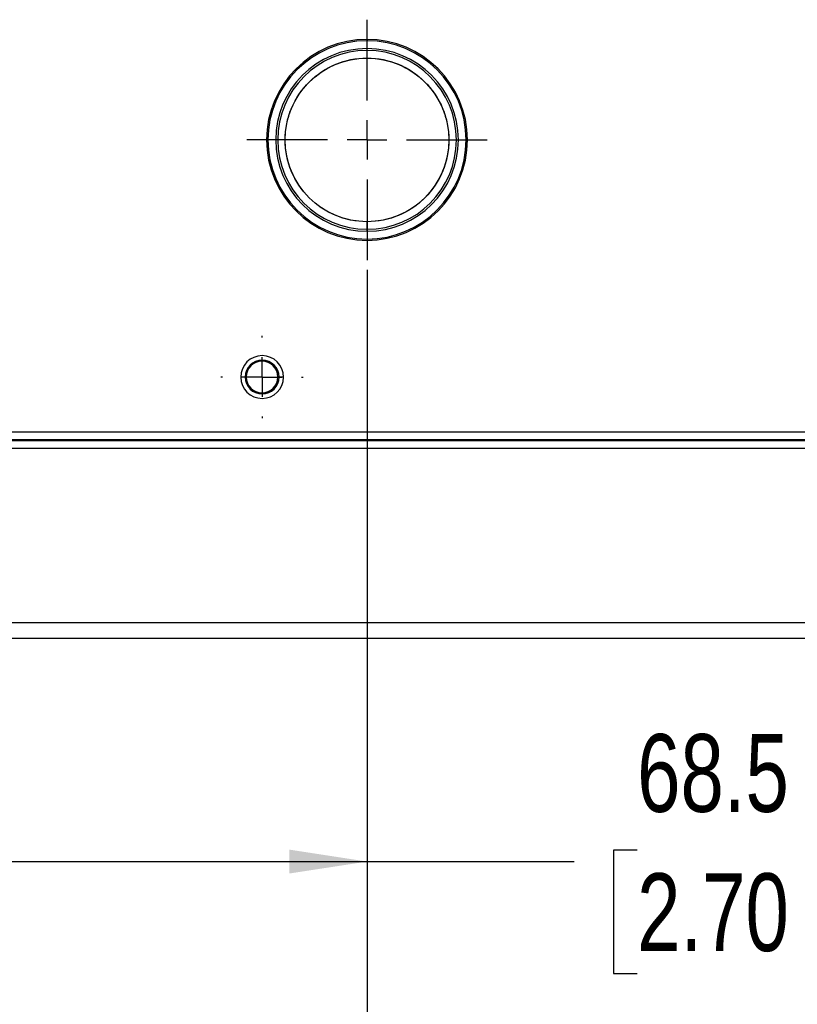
# Model space of a CAD drawing. Header units: millimetres. Extents: x 0 to 2235, y 0 to 1727.
# Tile 14 of 60: x 846 to 1046, y 290 to 544. Entities that reach past the tile are written whole.
import ezdxf

# ---------------------------------------------------------------- set-up
doc = ezdxf.new("R2010")
doc.units = ezdxf.units.MM
doc.header["$LTSCALE"] = 2
doc.linetypes.add('CENTERX2', pattern=[20.32, 12.7, -2.54, 2.54, -2.54])
doc.layers.add('CENTER', color=40, linetype='CENTERX2')
doc.layers.add('DIMENSIONS', color=140, linetype='Continuous', lineweight=25)
doc.styles.add('SLDTEXTSTYLE0', font='TXT', dxfattribs={"width": 0.75})
doc.dimstyles.new('SLDDIMSTYLE0', dxfattribs={"dimtxt": 20, "dimasz": 20, "dimexe": 0, "dimexo": 0.0625, "dimgap": 5, "dimtad": 0, "dimtih": 1, "dimtoh": 1, "dimdec": 1, "dimlfac": 0.5, "dimrnd": 1e-09, "dimzin": 4, "dimdsep": 46, "dimtxsty": 'SLDTEXTSTYLE0', "dimsah": 1, "dimcen": 0.09, "dimadec": 0, "dimazin": 1, "dimtfac": 1, "dimtdec": 1, "dimtofl": 0, "dimtmove": 0, "dimatfit": 3, "dimfxl": 1, "dimfrac": 2, "dimtolj": 1, "dimtzin": 12, "dimarcsym": 0})
doc.dimstyles.new('SLDDIMSTYLE2', dxfattribs={"dimtxt": 20, "dimasz": 20, "dimexe": 0, "dimexo": 0.0625, "dimgap": 5, "dimtad": 0, "dimtih": 1, "dimtoh": 1, "dimdec": 1, "dimlfac": 0.5, "dimrnd": 1e-09, "dimzin": 12, "dimdsep": 46, "dimtxsty": 'SLDTEXTSTYLE0', "dimsah": 1, "dimcen": 0.09, "dimadec": 0, "dimazin": 3, "dimtfac": 1, "dimtdec": 1, "dimtofl": 0, "dimtmove": 0, "dimatfit": 3, "dimfxl": 1, "dimfrac": 2, "dimtolj": 1, "dimtzin": 12, "dimarcsym": 0})

# ---------------------------------------------------------------- blocks, each defined once
blk = doc.blocks.new('_D_11')
at = {"layer": 'DIMENSIONS', "transparency": 16777216}
for p, q in [((798.05, 479.28), (798.05, 320.75)), ((935.05, 479.28), (935.05, 320.75)), ((1004.54, 330.05), (998.45, 330.05)), ((998.45, 330.05), (998.45, 298.3)), ((1056.26, 330.05), (1062.36, 330.05)), ((1062.36, 330.05), (1062.36, 298.3)), ((798.05, 327.1), (935.05, 327.1)), ((935.05, 327.1), (988.3, 327.1)), ((998.45, 298.3), (1004.54, 298.3)), ((1062.36, 298.3), (1056.26, 298.3))]:
    blk.add_line(p, q, dxfattribs=at)
for points in [[(798.05, 327.1), (818.05, 324.03), (818.05, 330.18)], [(935.05, 327.1), (915.05, 330.18), (915.05, 324.03)]]:
    blk.add_solid(points, dxfattribs=at)
at = {"layer": 'DIMENSIONS', "transparency": 16777216, "char_height": 20, "attachment_point": 1, "style": 'SLDTEXTSTYLE0'}
for s, insert in [('68.5', (1004.54, 359.89)), ('2.70', (1004.54, 324.08))]:
    blk.add_mtext(s, dxfattribs=dict(at, insert=insert))
blk = doc.blocks.new('_D_13')
at = {"layer": 'DIMENSIONS', "transparency": 16777216}
for p, q in [((688.05, 482.36), (688.05, 238.14)), ((935.05, 479.28), (935.05, 238.14)), ((785.69, 247.43), (779.59, 247.43)), ((779.59, 247.43), (779.59, 215.68)), ((837.41, 247.43), (843.5, 247.43)), ((843.5, 247.43), (843.5, 215.68)), ((688.05, 244.49), (769.44, 244.49)), ((935.05, 244.49), (853.66, 244.49)), ((779.59, 215.68), (785.69, 215.68)), ((843.5, 215.68), (837.41, 215.68))]:
    blk.add_line(p, q, dxfattribs=at)
for points in [[(688.05, 244.49), (708.05, 241.41), (708.05, 247.56)], [(935.05, 244.49), (915.05, 247.56), (915.05, 241.41)]]:
    blk.add_solid(points, dxfattribs=at)
at = {"layer": 'DIMENSIONS', "transparency": 16777216, "char_height": 20, "attachment_point": 1, "style": 'SLDTEXTSTYLE0'}
for s, insert in [('123.5', (778.3, 277.27)), ('4.86', (785.69, 241.46))]:
    blk.add_mtext(s, dxfattribs=dict(at, insert=insert))
blk = doc.blocks.new('_D_14')
at = {"layer": 'DIMENSIONS', "transparency": 16777216}
for p, q in [((452.05, 438.61), (452.05, 166.14)), ((1144.05, 438.61), (1144.05, 166.14)), ((764.8, 175.43), (758.7, 175.43)), ((758.7, 175.43), (758.7, 143.68)), ((831.3, 175.43), (837.39, 175.43)), ((837.39, 175.43), (837.39, 143.68)), ((452.05, 172.49), (748.55, 172.49)), ((1144.05, 172.49), (847.54, 172.49)), ((758.7, 143.68), (764.8, 143.68)), ((837.39, 143.68), (831.3, 143.68))]:
    blk.add_line(p, q, dxfattribs=at)
for points in [[(452.05, 172.49), (472.05, 169.41), (472.05, 175.56)], [(1144.05, 172.49), (1124.05, 175.56), (1124.05, 169.41)]]:
    blk.add_solid(points, dxfattribs=at)
at = {"layer": 'DIMENSIONS', "transparency": 16777216, "char_height": 20, "attachment_point": 1, "style": 'SLDTEXTSTYLE0'}
for s, insert in [('346.0', (764.8, 205.27)), ('13.62', (764.8, 169.46))]:
    blk.add_mtext(s, dxfattribs=dict(at, insert=insert))
blk = doc.blocks.new('SW_CENTERMARKSYMBOL_2')
at = {"layer": 'CENTER', "color": 0}
for p, q in [((0, 10.16), (0, 30.92)), ((0, 0), (0, 5.08)), ((-10.16, 0), (-30.92, 0)), ((0, 0), (-5.08, 0)), ((0, 0), (0, -5.08)), ((0, 0), (5.08, 0)), ((10.16, 0), (30.92, 0)), ((0, -10.16), (0, -30.92))]:
    blk.add_line(p, q, dxfattribs=at)
blk = doc.blocks.new('SW_CENTERMARKSYMBOL_10')
at = {"layer": 'CENTER', "color": 0}
for p, q in [((0, 10.16), (0, 10.58)), ((0, 0), (0, 5.08)), ((-10.16, 0), (-10.58, 0)), ((0, 0), (-5.08, 0)), ((0, 0), (0, -5.08)), ((0, 0), (5.08, 0)), ((10.16, 0), (10.58, 0)), ((0, -10.16), (0, -10.58))]:
    blk.add_line(p, q, dxfattribs=at)

msp = doc.modelspace()

# ---------------------------------------------------------------- linework, layer by layer
for p, q in [((935.05, 538.57), (935.05, 538.23)), ((935.05, 535.72), (935.05, 536.23)), ((935.05, 533.79), (935.05, 535.72)), ((935.05, 489.75), (935.05, 491.68)), ((935.05, 489.23), (935.05, 489.75)), ((935.05, 487.23), (935.05, 486.9)), ((903.7, 451.73), (902.55, 451.73)), ((903.97, 451.73), (903.7, 451.73)), ((912.4, 451.73), (912.13, 451.73)), ((913.55, 451.73), (912.4, 451.73)), ((806.75, 437.63), (1144.05, 437.63)), ((806.88, 435.63), (1144.05, 435.63)), ((1144.05, 435.36), (807.06, 435.36)), ((1144.05, 433.36), (807.06, 433.36)), ((1135.8, 388.5), (836.04, 388.5)), ((1135.91, 384.5), (835.97, 384.5))]:
    msp.add_line(p, q)
for centre, radius, start, end in [((935.05, 512.73), 25.84, 90, 270), ((935.05, 512.73), 25.5, 90, 270), ((935.05, 512.73), 25.84, 270, 90), ((935.05, 512.73), 25.5, 270, 90), ((935.05, 512.73), 23.5, 90, 270), ((935.05, 512.73), 22.99, 90, 270), ((935.05, 512.73), 23.5, 270, 90), ((935.05, 512.73), 22.99, 270, 90), ((908.05, 451.73), 5.5, 0, 180), ((908.05, 451.73), 4.35, 0, 180), ((908.05, 451.73), 4.08, 0, 180), ((908.05, 451.73), 5.5, 180, 0), ((908.05, 451.73), 4.35, 180, 0), ((908.05, 451.73), 4.08, 180, 0)]:
    msp.add_arc(centre, radius, start, end)
for points in [[(935.05, 491.68), (929.46, 491.68), (924.11, 493.9), (916.21, 501.79), (913.99, 507.15), (913.99, 518.32), (916.21, 523.67), (924.11, 531.57), (929.46, 533.79), (935.05, 533.79)], [(935.05, 533.79), (940.63, 533.79), (945.99, 531.57), (953.88, 523.67), (956.1, 518.32), (956.1, 507.15), (953.88, 501.79), (945.99, 493.9), (940.63, 491.68), (935.05, 491.68)]]:
    msp.add_open_spline(points, degree=3, knots=[0, 0, 0, 0, 0.25, 0.25, 0.5, 0.5, 0.75, 0.75, 1, 1, 1, 1])
at = {"layer": 'DIMENSIONS'}
msp.add_circle((935.05, 512.73), 21.05, dxfattribs=at)

# ---------------------------------------------------------------- block references
at = {"layer": 'CENTER'}
for name, p in [('SW_CENTERMARKSYMBOL_2', (935.05, 512.73)), ('SW_CENTERMARKSYMBOL_10', (908.05, 451.73))]:
    msp.add_blockref(name, p, dxfattribs=at)

# ---------------------------------------------------------------- dimensions: what is measured, and where the dimension line sits
at = {"layer": 'DIMENSIONS'}
for base, p1, p2, dimstyle, picture, middle in [((935.05, 244.49), (688.05, 484.9), (935.05, 481.82), 'SLDDIMSTYLE2', '_D_13', (811.55, 244.49)), ((1144.05, 172.49), (452.05, 441.15), (1144.05, 441.15), 'SLDDIMSTYLE0', '_D_14', (798.05, 172.49))]:
    dim = msp.add_linear_dim(base=base, p1=p1, p2=p2, dimstyle=dimstyle, dxfattribs=at)
    dim.commit()
    dim.dimension.update_dxf_attribs({"geometry": picture, "text_midpoint": middle, "dimtype": 160})
dim = msp.add_linear_dim(base=(935.05, 327.1), p1=(798.05, 481.82), p2=(935.05, 481.82), angle=0, dimstyle='SLDDIMSTYLE2', dxfattribs=at)
dim.commit()
dim.dimension.update_dxf_attribs({"geometry": '_D_11', "text_midpoint": (1030.4, 327.1), "dimtype": 160})

doc.saveas('drawing.dxf')
